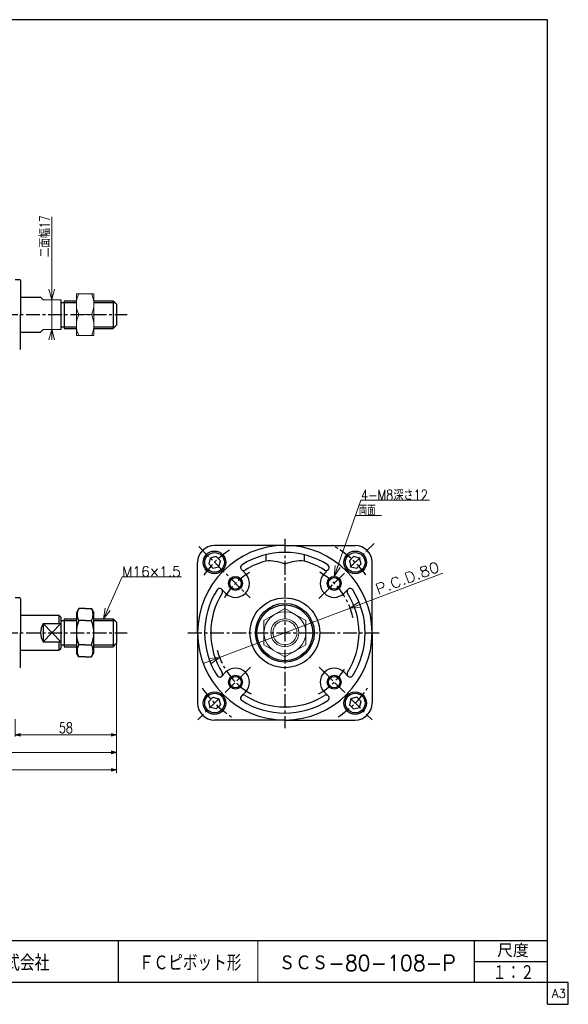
# Model space of a CAD drawing. Header units: millimetres. Extents: x -394 to 394, y -282 to 282.
# Tile 2 of 2: x 80 to 394, y -282 to 282. Entities that reach past the tile are written whole.
import ezdxf
from ezdxf.enums import TextEntityAlignment as Align

# ---------------------------------------------------------------- set-up
doc = ezdxf.new("R2010")
doc.units = ezdxf.units.MM
doc.header["$LTSCALE"] = 0.25
doc.linetypes.add('CENTER', pattern=[50.8, 31.75, -6.35, 6.35, -6.35])
doc.layers.add('ZUWAKU', color=7, linetype='Continuous')
doc.styles.add('dcStyle0', font='txt.shx', dxfattribs={"width": 0.777778, "bigfont": 'bigfont'})
doc.dimstyles.new('DaDimRotatedStyle', dxfattribs={"dimtxt": 6, "dimasz": 3.000002, "dimexe": 1, "dimexo": 1, "dimgap": 1, "dimtad": 3, "dimdsep": 46, "dimtxsty": 'dcStyle0', "dimblk1": 'OPEN30', "dimblk2": 'OPEN30', "dimsah": 1, "dimcen": 0.09, "dimclrd": 4, "dimclre": 4, "dimclrt": 4, "dimadec": 0, "dimazin": 2, "dimtfac": 1, "dimtdec": 4, "dimtmove": 0, "dimatfit": 0, "dimfxl": 1, "dimarcsym": 0})

# ---------------------------------------------------------------- blocks, each defined once
blk = doc.blocks.new('DC_GROUP_Φ80_1')
at = {"color": 4, "linetype": 'Continuous', "lineweight": 18}
for p, q in [((268.98, -55.05), (274.02, -51.43)), ((268.98, -55.05), (274.59, -52.93)), ((275.16, -54.44), (268.98, -55.05))]:
    blk.add_line(p, q, dxfattribs=at)
blk = doc.blocks.new('DC_GROUP_Φ80_2')
at = {"color": 4, "linetype": 'Continuous', "lineweight": 18}
for p, q in [((187.95, -83.91), (194.13, -83.29)), ((194.13, -83.29), (188.52, -85.41)), ((194.13, -83.29), (189.08, -86.92))]:
    blk.add_line(p, q, dxfattribs=at)
blk = doc.blocks.new('DC_GROUP_Φ80_3')
at = {"color": 4, "linetype": 'Continuous', "lineweight": 18}
for p, q in [((259.84, -36.89), (260.31, -30.69)), ((259.84, -36.89), (261.83, -31.23)), ((263.34, -31.76), (259.84, -36.89))]:
    blk.add_line(p, q, dxfattribs=at)
blk = doc.blocks.new('DC_GROUP_Φ80_5')
at = {"color": 4, "linetype": 'Continuous', "lineweight": 25}
for p, q in [((113.44, -55.32), (112.08, -57.67)), ((117.08, -55.32), (113.44, -55.32)), ((112.08, -57.67), (112.08, -80.67)), ((117.08, -62.24), (113.44, -62.24)), ((117.08, -76.1), (113.44, -76.1)), ((113.44, -83.03), (112.08, -80.67)), ((117.08, -83.03), (113.44, -83.03))]:
    blk.add_line(p, q, dxfattribs=at)
for centre, radius, start, end in [((119.44, -58.78), 6.93, 150, 210), ((130.4, -69.17), 18.32, 157.7807, 202.2193), ((119.44, -79.56), 6.93, 150, 210)]:
    blk.add_arc(centre, radius, start, end, dxfattribs=at)
blk = doc.blocks.new('DC_GROUP_Φ80_6')
at = {"color": 4, "linetype": 'Continuous', "lineweight": 25}
for p, q in [((117.08, -55.32), (120.72, -55.32)), ((120.72, -55.32), (122.08, -57.67)), ((122.08, -80.67), (122.08, -57.67)), ((117.08, -62.24), (120.72, -62.24)), ((117.08, -76.1), (120.72, -76.1)), ((117.08, -83.03), (120.72, -83.03)), ((120.72, -83.03), (122.08, -80.67))]:
    blk.add_line(p, q, dxfattribs=at)
for centre, radius, start, end in [((114.72, -58.78), 6.93, 330, 30), ((103.75, -69.17), 18.32, 337.7807, 22.2193), ((114.72, -79.56), 6.93, 330, 30)]:
    blk.add_arc(centre, radius, start, end, dxfattribs=at)
blk = doc.blocks.new('DC_GROUP_Φ80_8')
at = {"color": 4, "linetype": 'Continuous', "lineweight": 18}
for p, q in [((127.58, -61.17), (128.55, -55.04)), ((127.58, -61.17), (130.02, -55.69)), ((131.49, -56.35), (127.58, -61.17))]:
    blk.add_line(p, q, dxfattribs=at)
blk = doc.blocks.new('DC_GROUP_Φ80_7')
at = {"color": 4, "linetype": 'Continuous', "lineweight": 13}
for p, q in [((127.58, -61.17), (138.3, -37.13)), ((138.3, -37.13), (172.29, -37.13))]:
    blk.add_line(p, q, dxfattribs=at)
at = {"linetype": 'Continuous'}
blk.add_blockref('DC_GROUP_Φ80_8', (0, 0), dxfattribs=at)
at = {"color": 4, "style": 'dcStyle0', "width": 0.777778}
blk.add_text('M16×1.5', height=6, dxfattribs=at).set_placement((138.3, -37.13), (171.9, -37.13), align=Align.FIT)
blk = doc.blocks.new('DC_GROUP_Φ80_9')
at = {"color": 4, "linetype": 'Continuous', "lineweight": 25}
for p, q in [((188.8, -26.42), (187.9, -29.77)), ((192.14, -25.53), (188.8, -26.42)), ((194.59, -27.98), (192.14, -25.53)), ((193.7, -31.32), (194.59, -27.98)), ((187.9, -29.77), (190.35, -32.22)), ((190.35, -32.22), (193.7, -31.32))]:
    blk.add_line(p, q, dxfattribs=at)
for radius in [6.5, 5.63]:
    blk.add_circle((191.25, -28.87), radius, dxfattribs=at)
blk = doc.blocks.new('DC_GROUP_Φ80_10')
at = {"color": 4, "linetype": 'Continuous', "lineweight": 25}
for p, q in [((270.96, -25.52), (268.51, -27.97)), ((268.51, -27.97), (269.41, -31.32)), ((274.31, -26.42), (270.96, -25.52)), ((275.2, -29.77), (274.31, -26.42)), ((269.41, -31.32), (272.75, -32.22)), ((272.75, -32.22), (275.2, -29.77))]:
    blk.add_line(p, q, dxfattribs=at)
for radius in [6.5, 5.63]:
    blk.add_circle((271.86, -28.87), radius, dxfattribs=at)
blk = doc.blocks.new('DC_GROUP_Φ80_11')
at = {"color": 4, "linetype": 'Continuous', "lineweight": 25}
for p, q in [((269.41, -107.03), (268.52, -110.37)), ((272.76, -106.13), (269.41, -107.03)), ((275.21, -108.58), (272.76, -106.13)), ((268.52, -110.37), (270.97, -112.82)), ((270.97, -112.82), (274.31, -111.93)), ((274.31, -111.93), (275.21, -108.58))]:
    blk.add_line(p, q, dxfattribs=at)
for radius in [6.5, 5.63]:
    blk.add_circle((271.86, -109.48), radius, dxfattribs=at)
blk = doc.blocks.new('DC_GROUP_Φ80_12')
at = {"color": 4, "linetype": 'Continuous', "lineweight": 13}
for p, q in [((231.55, -55.32), (219.55, -62.24)), ((243.55, -62.24), (231.55, -55.32)), ((219.55, -62.24), (219.55, -76.1)), ((243.55, -76.1), (243.55, -62.24)), ((219.55, -76.1), (231.55, -83.03)), ((231.55, -83.03), (243.55, -76.1))]:
    blk.add_line(p, q, dxfattribs=at)
for radius in [12, 8, 6.92]:
    blk.add_circle((231.55, -69.17), radius, dxfattribs=at)
blk = doc.blocks.new('DC_GROUP_Φ80_13')
at = {"color": 4, "linetype": 'Continuous', "lineweight": 13}
for p, q in [((122.08, 125.05), (112.08, 125.05)), ((112.08, 125.05), (112.08, 101.05)), ((122.08, 101.05), (122.08, 125.05)), ((113.43, 113.05), (120.72, 113.05)), ((112.08, 101.05), (122.08, 101.05))]:
    blk.add_line(p, q, dxfattribs=at)
for centre, start, end in [((125.96, 119.05), 154.4102, 205.5898), ((108.19, 119.05), 334.4102, 25.5898), ((125.96, 107.05), 154.4102, 205.5898), ((108.19, 107.05), 334.4102, 25.5898)]:
    blk.add_arc(centre, 13.89, start, end, dxfattribs=at)
blk = doc.blocks.new('DC_GROUP_Φ80_15')
at = {"color": 4, "linetype": 'Continuous', "lineweight": 18}
for p, q in [((97.92, 121.55), (96.31, 127.55)), ((99.53, 127.55), (97.92, 121.55)), ((97.92, 121.55), (97.92, 127.55))]:
    blk.add_line(p, q, dxfattribs=at)
blk = doc.blocks.new('DC_GROUP_Φ80_16')
at = {"color": 4, "linetype": 'Continuous', "lineweight": 18}
for p, q in [((96.31, 98.55), (97.92, 104.55)), ((97.92, 104.55), (99.53, 98.55)), ((97.92, 104.55), (97.92, 98.55))]:
    blk.add_line(p, q, dxfattribs=at)
blk = doc.blocks.new('DC_GROUP_Φ80_14')
at = {"color": 4, "linetype": 'Continuous', "lineweight": 13}
for p, q in [((97.92, 169.07), (97.92, 121.55)), ((97.92, 104.55), (97.92, 121.55)), ((97.92, 99.55), (97.92, 104.55))]:
    blk.add_line(p, q, dxfattribs=at)
at = {"linetype": 'Continuous'}
for name in ['DC_GROUP_Φ80_15', 'DC_GROUP_Φ80_16']:
    blk.add_blockref(name, (0, 0), dxfattribs=at)
at = {"color": 4, "style": 'dcStyle0', "width": 0.714286}
blk.add_text('二面幅17', height=6, rotation=90, dxfattribs=at).set_placement((96.92, 145.9), (96.92, 169.9), align=Align.FIT)
blk = doc.blocks.new('DC_GROUP_Φ80_39')
at = {"color": 4, "linetype": 'Continuous', "lineweight": 25}
for p, q in [((187.9, -108.58), (190.35, -106.13)), ((190.35, -106.13), (193.7, -107.03)), ((193.7, -107.03), (194.59, -110.37)), ((188.8, -111.93), (187.9, -108.58)), ((192.14, -112.82), (188.8, -111.93)), ((194.59, -110.37), (192.14, -112.82))]:
    blk.add_line(p, q, dxfattribs=at)
for radius in [6.5, 5.63]:
    blk.add_circle((191.25, -109.48), radius, dxfattribs=at)
blk = doc.blocks.new('_OPEN30')
at = {"color": 0, "linetype": 'ByBlock', "lineweight": -2}
for p, q in [((-1, 0.267949), (0, 0)), ((0, 0), (-1, -0.267949)), ((0, 0), (-1, 0))]:
    blk.add_line(p, q, dxfattribs=at)
blk = doc.blocks.new('*D41')
at = {"color": 4, "linetype": 'Continuous', "lineweight": 13}
for p, q in [((135.08, -76.17), (135.08, -128.67)), ((77.08, -118.67), (77.08, -128.67)), ((77.08, -127.67), (135.08, -127.67))]:
    blk.add_line(p, q, dxfattribs=at)
at = {"color": 4, "xscale": 3.000002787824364, "yscale": 2.999989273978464}
for p, rotation in [((77.08, -127.67), 180), ((135.08, -127.67), 360)]:
    blk.add_blockref('_OPEN30', p, dxfattribs=dict(at, rotation=rotation))
at = {"color": 4, "insert": (106.08, -126.67), "char_height": 6, "width": 18.75, "attachment_point": 8, "style": 'dcStyle0'}
blk.add_mtext('\\T1.00;58', dxfattribs=at)
blk = doc.blocks.new('*D42')
at = {"color": 4, "linetype": 'Continuous', "lineweight": 13}
for p, q in [((135.08, -76.17), (135.08, -138.67)), ((-127.92, -118.67), (-127.92, -138.67)), ((-127.92, -137.67), (135.08, -137.67))]:
    blk.add_line(p, q, dxfattribs=at)
at = {"color": 4, "xscale": 3.000002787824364, "yscale": 2.999989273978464}
for p, rotation in [((-127.92, -137.67), 180), ((135.08, -137.67), 360)]:
    blk.add_blockref('_OPEN30', p, dxfattribs=dict(at, rotation=rotation))
at = {"color": 4, "insert": (3.58, -136.67), "char_height": 6, "width": 24.375, "attachment_point": 8, "style": 'dcStyle0'}
blk.add_mtext('\\T1.00;263', dxfattribs=at)
blk = doc.blocks.new('*D48')
at = {"color": 4, "linetype": 'Continuous', "lineweight": 13}
for p, q in [((135.08, -67.17), (135.08, -149.67)), ((-171.92, -84.67), (-171.92, -149.67)), ((-171.92, -147.67), (135.08, -147.67))]:
    blk.add_line(p, q, dxfattribs=at)
at = {"color": 4, "xscale": 3.000002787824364, "yscale": 2.999989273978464}
for p, rotation in [((-171.92, -147.67), 180), ((135.08, -147.67), 360)]:
    blk.add_blockref('_OPEN30', p, dxfattribs=dict(at, rotation=rotation))
at = {"color": 4, "insert": (-18.42, -145.67), "char_height": 6, "width": 24.375, "attachment_point": 8, "style": 'dcStyle0'}
blk.add_mtext('\\T1.00;307', dxfattribs=at)

msp = doc.modelspace()

# ---------------------------------------------------------------- linework, layer by layer
at = {"color": 4, "linetype": 'Continuous', "lineweight": 25}
for p, q in [((79.576, 133.045), (77.076, 133.045)), ((80.076, 132.545), (80.076, 113.045)), ((80.076, 123.045), (91.574, 123.045)), ((103.076, 121.545), (103.076, 104.545)), ((103.076, 120.045), (105.076, 120.045)), ((105.076, 121.045), (112.076, 121.045)), ((105.076, 121.045), (105.076, 105.045)), ((105.076, 120.045), (112.076, 120.045)), ((122.076, 121.045), (133.076, 121.045)), ((122.076, 120.045), (134.076, 120.045)), ((135.076, 119.045), (133.076, 121.045)), ((133.076, 121.045), (133.076, 105.045)), ((135.076, 119.045), (135.076, 107.045)), ((80.076, 93.545), (80.076, 113.045)), ((80.076, 103.045), (91.574, 103.045)), ((103.076, 106.045), (105.076, 106.045)), ((105.076, 106.045), (112.076, 106.045)), ((105.076, 105.045), (112.076, 105.045)), ((122.076, 106.045), (134.076, 106.045)), ((122.076, 105.045), (133.076, 105.045)), ((135.076, 107.045), (133.076, 105.045)), ((231.555, -19.172), (191.255, -19.172)), ((231.555, -19.172), (271.855, -19.172)), ((220.555, -24.507), (220.555, -28.12)), ((242.555, -24.507), (242.555, -28.12)), ((181.555, -69.172), (181.555, -28.872)), ((208.927, -35.231), (206.691, -32.995)), ((254.182, -35.231), (256.418, -32.995)), ((281.555, -69.172), (281.555, -28.872)), ((197.614, -46.545), (195.377, -44.309)), ((265.496, -46.545), (267.732, -44.309)), ((79.576, -49.172), (77.076, -49.172)), ((80.076, -49.672), (80.076, -69.172)), ((80.076, -59.172), (102.076, -59.172)), ((102.076, -59.172), (103.076, -60.172)), ((102.076, -59.172), (102.076, -63.902)), ((103.076, -60.172), (103.076, -78.172)), ((105.076, -61.172), (112.076, -61.172)), ((105.076, -61.172), (105.076, -77.172)), ((122.076, -61.172), (133.076, -61.172)), ((135.076, -63.172), (133.076, -61.172)), ((133.076, -61.172), (133.076, -77.172)), ((93.076, -63.902), (93.076, -74.442)), ((93.076, -63.902), (103.076, -63.902)), ((93.076, -63.902), (103.076, -74.442)), ((103.076, -63.902), (93.076, -74.442)), ((103.076, -62.172), (105.076, -62.172)), ((105.076, -62.172), (112.076, -62.172)), ((122.076, -62.172), (134.076, -62.172)), ((135.076, -63.172), (135.076, -75.172)), ((80.076, -88.672), (80.076, -69.172)), ((181.555, -69.172), (181.555, -109.472)), ((281.555, -69.172), (281.555, -109.472)), ((93.076, -74.442), (103.076, -74.442)), ((102.076, -74.442), (102.076, -79.172)), ((102.076, -79.172), (103.076, -78.172)), ((103.076, -76.172), (105.076, -76.172)), ((105.076, -76.172), (112.076, -76.172)), ((105.076, -77.172), (112.076, -77.172)), ((122.076, -76.172), (134.076, -76.172)), ((122.076, -77.172), (133.076, -77.172)), ((135.076, -75.172), (133.076, -77.172)), ((80.076, -79.172), (102.076, -79.172)), ((197.614, -91.8), (195.377, -94.036)), ((265.496, -91.8), (267.732, -94.036)), ((208.927, -103.113), (206.691, -105.35)), ((254.182, -103.113), (256.418, -105.35)), ((231.555, -119.172), (191.255, -119.172)), ((231.555, -119.172), (271.855, -119.172))]:
    msp.add_line(p, q, dxfattribs=at)
at = {"color": 4, "linetype": 'Continuous', "lineweight": 13}
for p, q in [((91.574, 123.045), (93.076, 121.545)), ((93.076, 121.545), (103.076, 121.545)), ((112.076, 121.045), (112.076, 105.045)), ((91.574, 103.045), (93.076, 104.545)), ((93.076, 104.545), (103.076, 104.545)), ((259.839, -36.888), (275.153, 6.723)), ((275.153, 6.723), (314.464, 6.723)), ((272.094, -1.986), (286.927, -1.986)), ((322.042, -35.027), (268.979, -55.05)), ((194.13, -83.294), (268.979, -55.05)), ((184.774, -86.825), (194.13, -83.294))]:
    msp.add_line(p, q, dxfattribs=at)
at = {"color": 4, "linetype": 'CENTER', "lineweight": 25}
for p, q in [((-196.183, 113.045), (141.128, 113.045)), ((231.555, -15.36), (231.555, -123.792)), ((182.166, -19.783), (211.614, -49.232)), ((251.087, -49.64), (282.754, -17.973)), ((-196.183, -69.172), (141.128, -69.172)), ((176.009, -69.172), (286.66, -69.172)), ((211.875, -88.851), (181.6, -119.126)), ((251.234, -88.851), (281.509, -119.126))]:
    msp.add_line(p, q, dxfattribs=at)
at = {"color": 4, "linetype": 'Continuous', "lineweight": 25}
for centre, radius in [((203.27, -40.888), 4), ((203.27, -40.888), 3.3), ((259.839, -40.888), 4), ((259.839, -40.888), 3.3), ((231.555, -69.172), 20), ((231.555, -69.172), 16.85), ((231.555, -69.172), 16), ((203.27, -97.457), 4), ((203.27, -97.457), 3.3), ((259.839, -97.457), 4), ((259.839, -97.457), 3.3)]:
    msp.add_circle(centre, radius, dxfattribs=at)
for centre, radius, start, end in [((79.576, 132.545), 0.5, 0, 90), ((79.576, 93.545), 0.5, 270, 0), ((191.255, -28.872), 9.7, 90, 180), ((231.555, -69.172), 50, 90, 180), ((231.555, -69.172), 50, 0, 90), ((271.855, -28.872), 9.7, 0, 90), ((231.555, -69.172), 46, 90, 122.27106), ((231.555, -69.172), 42.5, 105.00027, 122.27106), ((222.439, -53.049), 25, 68.9493, 94.32272), ((231.555, -69.172), 46, 57.72894, 90), ((240.67, -53.049), 25, 85.67728, 111.0507), ((231.555, -69.172), 42.5, 57.72894, 74.99973), ((207.928, -31.757), 1.75, 122.27106, 302.27106), ((255.181, -31.757), 1.75, 237.72894, 57.72894), ((203.27, -40.888), 8, 225, 45), ((259.839, -40.888), 8, 135, 315), ((231.555, -69.172), 46, 147.72894, 180), ((194.14, -45.546), 1.75, 327.72894, 147.72894), ((268.969, -45.546), 1.75, 32.27106, 212.27106), ((231.555, -69.172), 46, 0, 32.27106), ((79.576, -49.672), 0.5, 0, 90), ((231.555, -69.172), 42.5, 147.72894, 180), ((231.555, -69.172), 42.5, 0, 32.27106), ((101.574, -69.172), 10, 148.19702, 211.80298), ((231.555, -69.172), 50, 180, 270), ((231.555, -69.172), 46, 180, 212.27106), ((231.555, -69.172), 42.5, 180, 212.27106), ((231.555, -69.172), 50, 270, 360), ((231.555, -69.172), 42.5, 327.72894, 360), ((231.555, -69.172), 46, 327.72894, 360), ((79.576, -88.672), 0.5, 270, 0), ((203.27, -97.457), 8, 315, 135), ((259.839, -97.457), 8, 45, 225), ((194.14, -92.798), 1.75, 212.27106, 32.27106), ((268.969, -92.798), 1.75, 147.72894, 327.72894), ((207.928, -106.587), 1.75, 57.72894, 237.72894), ((231.555, -69.172), 42.5, 237.72894, 270), ((231.555, -69.172), 42.5, 270, 302.27106), ((255.181, -106.587), 1.75, 302.27106, 122.27106), ((191.255, -109.472), 9.7, 180, 270), ((231.555, -69.172), 46, 237.72894, 270), ((231.555, -69.172), 46, 270, 302.27106), ((271.855, -109.472), 9.7, 270, 0)]:
    msp.add_arc(centre, radius, start, end, dxfattribs=at)
at = {"color": 4, "linetype": 'CENTER', "lineweight": 25}
for radius, start, end in [(57, 123.82402, 146.07486), (57, 35.56203, 61.30559), (40, 120.40341, 150.43728), (40, 12.3312, 60.2572), (40, 194.55155, 241.26068), (40, 298.85826, 330.3639), (57, 213.67233, 237.59006), (57, 302.40994, 326.32767)]:
    msp.add_arc((231.555, -69.172), radius, start, end, dxfattribs=at)
at = {"layer": 'ZUWAKU', "color": 5, "linetype": 'Continuous', "lineweight": 25}
for p, q in [((382, 282), (-394, 282)), ((382, -282), (382, 282)), ((394, -269.5), (-394, -269.5)), ((394, -282), (394, -269.5)), ((382, -282), (394, -282))]:
    msp.add_line(p, q, dxfattribs=at)
at = {"layer": 'ZUWAKU', "color": 4, "linetype": 'Continuous', "lineweight": 25}
for p, q in [((0, -245.5), (382, -245.5)), ((136, -245.5), (136, -269.5)), ((340.27, -269.5), (340.27, -245.5)), ((340.27, -257.5), (382, -257.5))]:
    msp.add_line(p, q, dxfattribs=at)
at = {"layer": 'ZUWAKU', "color": 4, "linetype": 'Continuous', "lineweight": 13}
msp.add_line((216, -245.5), (216, -269.5), dxfattribs=at)

# ---------------------------------------------------------------- block references
at = {"linetype": 'Continuous'}
for name in ['DC_GROUP_Φ80_14', 'DC_GROUP_Φ80_13', 'DC_GROUP_Φ80_9', 'DC_GROUP_Φ80_10', 'DC_GROUP_Φ80_7', 'DC_GROUP_Φ80_3', 'DC_GROUP_Φ80_5', 'DC_GROUP_Φ80_6', 'DC_GROUP_Φ80_12', 'DC_GROUP_Φ80_1', 'DC_GROUP_Φ80_2', 'DC_GROUP_Φ80_39', 'DC_GROUP_Φ80_11']:
    msp.add_blockref(name, (0, 0), dxfattribs=at)

# ---------------------------------------------------------------- texts
at = {"color": 4, "style": 'dcStyle0'}
for s, width, p, p2 in [('4-M8深さ12', 0.761905, (275.153, 6.723), (313.553, 6.723)), ('両面', 0.666667, (273.988, -1.986), (283.588, -1.986))]:
    msp.add_text(s, height=6, dxfattribs=dict(at, width=width)).set_placement(p, p2, align=Align.FIT)
at = {"color": 4, "style": 'dcStyle0', "width": 0.8}
msp.add_text('P.C.D.80', height=6, rotation=20.67394, dxfattribs=at).set_placement((284.856, -47.384), (320.783, -33.827), align=Align.FIT)
at = {"layer": 'ZUWAKU', "color": 4, "style": 'dcStyle0'}
for s, height, width, p, p2 in [('尺度', 7.6, 0.991667, (353.23, -255.06), (371.318, -255.06)), ('藤倉ゴム工業株式会社', 9, 0.783333, (12.025, -262.815), (96.625, -262.815)), ('ＦＣピボット形', 9, 0.775, (148.025, -262.815), (206.615, -262.815)), ('ＳＣＳ-80-108-P', 9, 0.895238, (228.025, -262.815), (329.545, -262.815)), ('１：２', 9, 0.733333, (350.687, -268.396), (374.447, -268.396))]:
    msp.add_text(s, height=height, dxfattribs=dict(at, width=width)).set_placement(p, p2, align=Align.FIT)
at = {"layer": 'ZUWAKU', "color": 7, "style": 'dcStyle0', "width": 0.8}
msp.add_text('A3', height=5, dxfattribs=at).set_placement((384.615, -278.25), (392.615, -278.25), align=Align.FIT)

# ---------------------------------------------------------------- dimensions: what is measured, and where the dimension line sits
at = {"linetype": 'Continuous', "lineweight": 13}
for base, p1, p2, override, picture, middle in [((135.076, -147.672), (-171.924, -83.672), (135.076, -66.172), {"dimtxt": 6, "dimasz": 3.000002, "dimexe": 2, "dimexo": 1, "dimgap": 2, "dimtad": 3, "dimtih": 0, "dimtoh": 0, "dimdec": 2, "dimzin": 8, "dimtxsty": 'dcStyle0', "dimblk1": 'OPEN30', "dimblk2": 'OPEN30', "dimsah": 1, "dimclrd": 4, "dimclre": 4, "dimclrt": 4, "dimazin": 2, "dimtofl": 1, "dimatfit": 0, "dimtolj": 0, "dimtzin": 8}, '*D48', (-18.424, -147.672)), ((135.076, -137.672), (-127.924, -117.672), (135.076, -75.172), {"dimtxt": 6, "dimasz": 3.000002, "dimexe": 1, "dimexo": 1, "dimgap": 1, "dimtad": 3, "dimtih": 0, "dimtoh": 0, "dimdec": 2, "dimzin": 8, "dimtxsty": 'dcStyle0', "dimblk1": 'OPEN30', "dimblk2": 'OPEN30', "dimsah": 1, "dimclrd": 4, "dimclre": 4, "dimclrt": 4, "dimazin": 2, "dimtofl": 1, "dimatfit": 0, "dimtolj": 0, "dimtzin": 8}, '*D42', (3.576, -137.672)), ((135.076, -127.672), (77.076, -117.672), (135.076, -75.172), {"dimtxt": 6, "dimasz": 3.000002, "dimexe": 1, "dimexo": 1, "dimgap": 1, "dimtad": 3, "dimtih": 0, "dimtoh": 0, "dimdec": 2, "dimzin": 8, "dimtxsty": 'dcStyle0', "dimblk1": 'OPEN30', "dimblk2": 'OPEN30', "dimsah": 1, "dimclrd": 4, "dimclre": 4, "dimclrt": 4, "dimazin": 2, "dimtofl": 1, "dimatfit": 0, "dimtolj": 0, "dimtzin": 8}, '*D41', (106.076, -127.672))]:
    dim = msp.add_linear_dim(base=base, p1=p1, p2=p2, dimstyle='DaDimRotatedStyle', override=override, dxfattribs=at)
    dim.commit()
    dim.dimension.update_dxf_attribs({"geometry": picture, "text_midpoint": middle})

doc.saveas('drawing.dxf')
